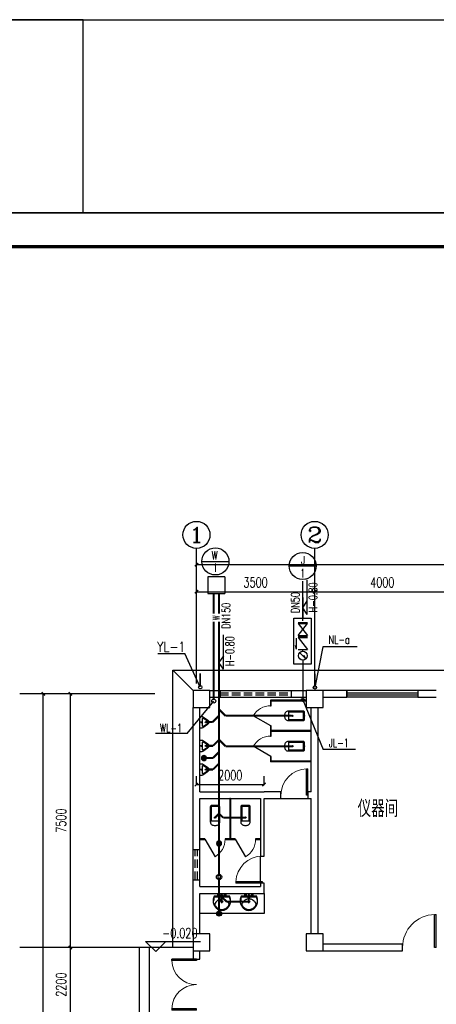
# Model space of a CAD drawing. Extents: x 687841 to 771941, y 252015 to 732780.
# Tile 57 of 99: x 706566 to 718899, y 548440 to 577558. Entities that reach past the tile are written whole.
import ezdxf
from ezdxf.enums import TextEntityAlignment as Align

# ---------------------------------------------------------------- set-up
doc = ezdxf.new("R2010")
doc.units = 0
doc.header["$LTSCALE"] = 1000
doc.header["$MEASUREMENT"] = 0
doc.linetypes.add('DASH', pattern=[0.35, 0.25, -0.1])
doc.layers.get('0').update_dxf_attribs({"linetype": 'CONTINUOUS'})
doc.layers.get('Defpoints').update_dxf_attribs({"linetype": 'CONTINUOUS'})
for name, color, linetype in [('AXIS', 3, 'CONTINUOUS'), ('AXIS_TEXT', 7, 'CONTINUOUS'), ('BZ', 40, 'CONTINUOUS'), ('COLUMN', 9, 'CONTINUOUS'), ('DIM_ELEV', 3, 'CONTINUOUS'), ('DIM_雨水', 3, 'CONTINUOUS'), ('G', 4, 'CONTINUOUS'), ('LATRINE', 6, 'CONTINUOUS'), ('LVTRY', 6, 'CONTINUOUS'), ('Mb-text', 7, 'CONTINUOUS'), ('PIPE-雨水', 4, 'TG_Y'), ('PUB_DIM', 3, 'CONTINUOUS'), ('PUB_TEXT', 7, 'CONTINUOUS'), ('PUB_TITLE', 4, 'CONTINUOUS'), ('WALL', 2, 'CONTINUOUS'), ('WINDOW', 4, 'CONTINUOUS'), ('WS', 6, 'CONTINUOUS'), ('建筑轮廓', 2, 'CONTINUOUS'), ('水管', 6, 'CONTINUOUS'), ('空调管', 8, 'CONTINUOUS')]:
    doc.layers.add(name, color=color, linetype=linetype)
doc.styles.add('_HZTXT', font='txt.shx', dxfattribs={"width": 0.8, "bigfont": 'HZTXT.shx'})
doc.styles.add('_TCH_AXIS', font='COMPLEX', dxfattribs={"bigfont": 'GBCBIG'})
doc.styles.add('_TCH_DIM', font='SIMPLEX', dxfattribs={"bigfont": 'GBCBIG'})
doc.styles.add('_TCH_DIM_T3', font='SIMPLEX', dxfattribs={"width": 0.705882, "bigfont": 'GBCBIG'})
doc.styles.add('_TWT_PIPEDN', font='SIMPLEX', dxfattribs={"width": 0.8, "height": 3.5, "bigfont": 'HZTXT'})
doc.styles.add('COMPLEX', font='COMPLEX')
doc.styles.add('H_HZTXT', font='syszb.shx', dxfattribs={"width": 0.85, "bigfont": 'hztxt.shx'})
doc.styles.add('ROMANS', font='romans', dxfattribs={"width": 0.7})
doc.styles.add('TG_LINETYPE', font='ROMAND', dxfattribs={"height": 2.5, "bigfont": 'HZTXT'})
doc.linetypes.add('TG_Y', pattern='A,2,-0.3,["Y",TG_LINETYPE,S=0.1,R=0,X=-0.23,Y=-0.15],0', length=2.3)
doc.dimstyles.new('_TCH_ARCH&&100', dxfattribs={"dimtxt": 297.5, "dimasz": 100, "dimexe": 250, "dimexo": 300, "dimgap": 126.25, "dimtad": 1, "dimdec": 0, "dimzin": 0, "dimdsep": 46, "dimtxsty": '_TCH_DIM_T3', "dimblk": 'ARCHTICK', "dimcen": 0.09, "dimclrt": 7, "dimazin": 2, "dimtfac": 1, "dimtdec": 0, "dimtix": 1, "dimtmove": 2, "dimatfit": 3, "dimldrblk": 'ARCHTICK', "dimfxl": 1, "dimtolj": 1, "dimtzin": 0, "dimarcsym": 0})

# ---------------------------------------------------------------- blocks, each defined once
blk = doc.blocks.new('D')
at = {"layer": '空调管'}
for p, q in [((1550605, -70989), (1550615, -71004)), ((1550705, -70989), (1550605, -70989)), ((1550615, -71204), (1550615, -71004)), ((1550695, -71004), (1550615, -71004)), ((1550705, -70989), (1550695, -71004)), ((1550695, -71204), (1550695, -71004)), ((1550605, -71219), (1550615, -71204)), ((1550705, -71219), (1550605, -71219)), ((1550695, -71204), (1550615, -71204)), ((1550705, -71219), (1550695, -71204))]:
    blk.add_line(p, q, dxfattribs=at)
blk = doc.blocks.new('SFHDGH')
at = {"layer": '建筑轮廓', "xscale": -1, "rotation": 180}
for p in [(-1512341, -64597), (-1517614, -81797), (-1504464, -81797)]:
    blk.add_blockref('D', p, dxfattribs=at)
at = {"layer": '建筑轮廓'}
for p, rotation in [((1589944, -64597), 179.9999999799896), ((93905, 1546922), 269.9999999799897)]:
    blk.add_blockref('D', p, dxfattribs=dict(at, rotation=rotation))
at = {"layer": 'Mb-text', "style": 'H_HZTXT', "width": 0.85}
for s, rotation, p in [('KD1', 360, (38125, 6104)), ('KD2', 0, (39132, 6104)), ('KD2', 0, (22978, -3857)), ('KD2', 0, (32962, -10371)), ('KD1', 0, (46112, -10371))]:
    blk.add_text(s, height=216, rotation=rotation, dxfattribs=at).set_placement(p)
blk = doc.blocks.new('_ArchTick')
at = {"color": 0, "linetype": 'ByBlock', "const_width": 0.4}
blk.add_lwpolyline([(-0.5, -0.5), (0.5, 0.5)], dxfattribs=at)
blk = doc.blocks.new('*D71')
at = {"layer": 'Defpoints', "color": 0}
for p in [(713799, 554940), (711799, 554622), (713799, 554622)]:
    blk.add_point(p, dxfattribs=at)
at = {"layer": 'PUB_DIM', "color": 0, "lineweight": -2}
for p, q in [((711799, 554922), (711799, 555190)), ((713799, 554922), (713799, 555190)), ((711799, 554940), (713799, 554940))]:
    blk.add_line(p, q, dxfattribs=at)
at = {"layer": 'PUB_DIM', "color": 0, "lineweight": -2, "xscale": 100, "yscale": 100, "zscale": 100, "rotation": 180}
blk.add_blockref('_ArchTick', (711799, 554940), dxfattribs=at)
at = {"layer": 'PUB_DIM', "color": 0, "lineweight": -2, "xscale": 100, "yscale": 100, "zscale": 100}
blk.add_blockref('_ArchTick', (713799, 554940), dxfattribs=at)
at = {"layer": 'PUB_DIM', "color": 7, "insert": (712799, 555215), "char_height": 297.5, "attachment_point": 5, "style": '_TCH_DIM_T3'}
blk.add_mtext('\\A1;2000', dxfattribs=at)
blk = doc.blocks.new('*D150')
at = {"layer": 'AXIS', "color": 0, "lineweight": -2}
for p, q in [((710266, 550122), (707816, 550122)), ((708066, 547922), (708066, 550122)), ((710266, 547922), (707816, 547922))]:
    blk.add_line(p, q, dxfattribs=at)
at = {"layer": 'Defpoints', "color": 0}
for p in [(708066, 550122), (710566, 550122), (710566, 547922)]:
    blk.add_point(p, dxfattribs=at)
at = {"layer": 'AXIS', "color": 0, "lineweight": -2, "xscale": 100, "yscale": 100, "zscale": 100}
for p, rotation in [((708066, 550122), 90), ((708066, 547922), 270)]:
    blk.add_blockref('_ArchTick', p, dxfattribs=dict(at, rotation=rotation))
at = {"layer": 'AXIS', "color": 7, "insert": (707791, 549022), "char_height": 297.5, "attachment_point": 5, "rotation": 90, "style": '_TCH_DIM_T3'}
blk.add_mtext('\\A1;2200', dxfattribs=at)
blk = doc.blocks.new('*D151')
at = {"layer": 'AXIS', "color": 0, "lineweight": -2}
for p, q in [((710266, 557622), (707816, 557622)), ((708066, 550122), (708066, 557622)), ((710266, 550122), (707816, 550122))]:
    blk.add_line(p, q, dxfattribs=at)
at = {"layer": 'Defpoints', "color": 0}
for p in [(708066, 557622), (710566, 557622), (710566, 550122)]:
    blk.add_point(p, dxfattribs=at)
at = {"layer": 'AXIS', "color": 0, "lineweight": -2, "xscale": 100, "yscale": 100, "zscale": 100}
for p, rotation in [((708066, 557622), 90), ((708066, 550122), 270)]:
    blk.add_blockref('_ArchTick', p, dxfattribs=dict(at, rotation=rotation))
at = {"layer": 'AXIS', "color": 7, "insert": (707791, 553872), "char_height": 297.5, "attachment_point": 5, "rotation": 90, "style": '_TCH_DIM_T3'}
blk.add_mtext('\\A1;7500', dxfattribs=at)
blk = doc.blocks.new('*D152')
at = {"layer": 'AXIS', "color": 0, "lineweight": -2}
for p, q in [((710266, 557622), (707016, 557622)), ((707266, 530422), (707266, 557622)), ((710266, 530422), (707016, 530422))]:
    blk.add_line(p, q, dxfattribs=at)
at = {"layer": 'Defpoints', "color": 0}
for p in [(707266, 557622), (710566, 557622), (710566, 530422)]:
    blk.add_point(p, dxfattribs=at)
at = {"layer": 'AXIS', "color": 0, "lineweight": -2, "xscale": 100, "yscale": 100, "zscale": 100}
for p, rotation in [((707266, 557622), 90), ((707266, 530422), 270)]:
    blk.add_blockref('_ArchTick', p, dxfattribs=dict(at, rotation=rotation))
at = {"layer": 'AXIS', "color": 7, "insert": (706991, 544022), "char_height": 297.5, "attachment_point": 5, "rotation": 90, "style": '_TCH_DIM_T3'}
blk.add_mtext('\\A1;27200', dxfattribs=at)
blk = doc.blocks.new('*D176')
at = {"layer": 'AXIS', "color": 0, "lineweight": -2}
for p, q in [((711799, 559752), (711799, 560893)), ((715299, 559752), (715299, 560893)), ((711799, 560643), (715299, 560643))]:
    blk.add_line(p, q, dxfattribs=at)
at = {"layer": 'Defpoints', "color": 0}
for p in [(715299, 560643), (711799, 559452), (715299, 559452)]:
    blk.add_point(p, dxfattribs=at)
at = {"layer": 'AXIS', "color": 0, "lineweight": -2, "xscale": 100, "yscale": 100, "zscale": 100, "rotation": 180}
blk.add_blockref('_ArchTick', (711799, 560643), dxfattribs=at)
at = {"layer": 'AXIS', "color": 0, "lineweight": -2, "xscale": 100, "yscale": 100, "zscale": 100}
blk.add_blockref('_ArchTick', (715299, 560643), dxfattribs=at)
at = {"layer": 'AXIS', "color": 7, "insert": (713549, 560918), "char_height": 297.5, "attachment_point": 5, "style": '_TCH_DIM_T3'}
blk.add_mtext('\\A1;3500', dxfattribs=at)
blk = doc.blocks.new('*D177')
at = {"layer": 'AXIS', "color": 0, "lineweight": -2}
for p, q in [((715299, 559752), (715299, 560893)), ((719299, 559752), (719299, 560893)), ((715299, 560643), (719299, 560643))]:
    blk.add_line(p, q, dxfattribs=at)
at = {"layer": 'Defpoints', "color": 0}
for p in [(719299, 560643), (715299, 559452), (719299, 559452)]:
    blk.add_point(p, dxfattribs=at)
at = {"layer": 'AXIS', "color": 0, "lineweight": -2, "xscale": 100, "yscale": 100, "zscale": 100, "rotation": 180}
blk.add_blockref('_ArchTick', (715299, 560643), dxfattribs=at)
at = {"layer": 'AXIS', "color": 0, "lineweight": -2, "xscale": 100, "yscale": 100, "zscale": 100}
blk.add_blockref('_ArchTick', (719299, 560643), dxfattribs=at)
at = {"layer": 'AXIS', "color": 7, "insert": (717299, 560918), "char_height": 297.5, "attachment_point": 5, "style": '_TCH_DIM_T3'}
blk.add_mtext('\\A1;4000', dxfattribs=at)
blk = doc.blocks.new('*D183')
at = {"layer": 'AXIS', "color": 0, "lineweight": -2}
for p, q in [((711799, 559752), (711799, 561693)), ((741799, 559752), (741799, 561693)), ((711799, 561443), (741799, 561443))]:
    blk.add_line(p, q, dxfattribs=at)
at = {"layer": 'Defpoints', "color": 0}
for p in [(741799, 561443), (711799, 559452), (741799, 559452)]:
    blk.add_point(p, dxfattribs=at)
at = {"layer": 'AXIS', "color": 0, "lineweight": -2, "xscale": 100, "yscale": 100, "zscale": 100, "rotation": 180}
blk.add_blockref('_ArchTick', (711799, 561443), dxfattribs=at)
at = {"layer": 'AXIS', "color": 0, "lineweight": -2, "xscale": 100, "yscale": 100, "zscale": 100}
blk.add_blockref('_ArchTick', (741799, 561443), dxfattribs=at)
at = {"layer": 'AXIS', "color": 7, "insert": (726799, 561718), "char_height": 297.5, "attachment_point": 5, "style": '_TCH_DIM_T3'}
blk.add_mtext('\\A1;30000', dxfattribs=at)
blk = doc.blocks.new('$DorLib2D$00000001')
for p, q in [((0.45, 0.975), (0.5, 0.975)), ((0.45, 0), (0.45, 0.975)), ((0.5, 0), (0.5, 0.975)), ((0.5, 0), (0.45, 0))]:
    blk.add_line(p, q)
at = {"lineweight": 13}
blk.add_arc((0.475, 0), 0.975, 91.4693, 180, dxfattribs=at)
blk = doc.blocks.new('$DorLib2D$00000002')
for p, q in [((-0.5, 0), (-0.5, 0.4875)), ((-0.475, 0.4875), (-0.5, 0.4875)), ((-0.475, 0), (-0.475, 0.4875)), ((0.475, 0), (0.475, 0.4875)), ((0.475, 0.4875), (0.5, 0.4875)), ((0.5, 0), (0.5, 0.4875)), ((-0.5, 0), (-0.475, 0)), ((0.5, 0), (0.475, 0))]:
    blk.add_line(p, q)
at = {"lineweight": 13}
for centre, start, end in [((-0.4875, 0), 0, 88.53072), ((0.4875, 0), 91.46928, 180)]:
    blk.add_arc(centre, 0.4875, start, end, dxfattribs=at)
blk = doc.blocks.new('_FZHK')
blk.add_lwpolyline([(-0.5, -0.5), (0.5, -0.5), (0.5, 0.5), (-0.5, 0.5)], close=True)
blk = doc.blocks.new('$TCHSYS$WIN2D')
for p, q in [((-0.5, 0.5), (0.5, 0.5)), ((-0.5, 0.5), (-0.5, -0.5)), ((0.5, 0.5), (0.5, -0.5)), ((0.5, 0.167), (-0.5, 0.167)), ((0.5, -0.167), (-0.5, -0.167)), ((-0.5, -0.5), (0.5, -0.5))]:
    blk.add_line(p, q)
blk = doc.blocks.new('_AXISO')
blk.add_circle((0, 0), 0.5)
at = {"layer": 'AXIS_TEXT', "style": 'COMPLEX', "width": 1.041667}
blk.add_attdef('A', text='', height=0.56, dxfattribs=at).set_placement((-0.25, -0.28), (0.25, -0.28), align=Align.FIT)
blk = doc.blocks.new('$lvtry$00000200')
at = {"color": 0}
for p, q in [((-110, -40, 0), (-110, -470, 0)), ((100, -30, 0), (-100, -30, 0)), ((110, -470, 0), (110, -40, 0))]:
    blk.add_line(p, q, dxfattribs=at)
at = {"color": 0, "elevation": 0}
blk.add_lwpolyline([(100, 0), (-100, 0, 0.414214), (-140, -40), (-140, -480, 0.414214), (-30, -590), (30, -590, 0.414214), (140, -480), (140, -40, 0.414214)], format="xyb", close=True, dxfattribs=at)
blk.add_lwpolyline([(140, -470), (-140, -470)], dxfattribs=at)
at = {"color": 0}
blk.add_circle((0, -359, 0), 20, dxfattribs=at)
for centre, start, end in [((-100, -40, 0), 90, 180), ((100, -40, 0), 0, 90)]:
    blk.add_arc(centre, 10, start, end, dxfattribs=at)
for p in [(0, 0), (0, -359, 0)]:
    blk.add_point(p, dxfattribs=at)
blk = doc.blocks.new('$TCHSYS$APDOOR2D')
blk.add_line((0.5, 0), (0, 0.866))
at = {"lineweight": 13}
blk.add_arc((0.5, 0), 1, 120, 180, dxfattribs=at)
blk = doc.blocks.new('$lvtry$00000219')
at = {"color": 0}
for p, q in [((-124, -91, 0), (-43, -216, 0)), ((-116, -76, 0), (116, -76, 0)), ((43, -216, 0), (124, -91, 0))]:
    blk.add_line(p, q, dxfattribs=at)
at = {"color": 0, "elevation": 0}
blk.add_lwpolyline([(69, -231, -0.57735), (-69, -231), (-162, -88, -0.145378), (-170, -61), (-170, 0), (170, 0), (170, -61, -0.145378), (162, -88)], format="xyb", close=True, dxfattribs=at)
at = {"color": 0}
for centre, radius in [((0, -177, 0), 20), ((0, -38, 0), 17.7)]:
    blk.add_circle(centre, radius, dxfattribs=at)
for centre, radius, start, end in [((-116, -86, 0), 10, 90, 213.0863), ((0, -191, 0), 50, 210, 330), ((116, -86, 0), 10, 326.9137, 90)]:
    blk.add_arc(centre, radius, start, end, dxfattribs=at)
for p in [(0, -38, 0), (0, -177, 0)]:
    blk.add_point(p, dxfattribs=at)
blk = doc.blocks.new('$lvtry$00000192')
for p, q in [((-108, -66, 0), (-109, 3, 0)), ((111, -66, 0), (110, 4, 0)), ((-256, -140, 0), (-264, -185, 0)), ((-264, -185, 0), (-264, -190, 0)), ((-256, -140, 0), (-246, -114, 0)), ((-236, -86, 0), (-246, -114, 0)), ((-234, -86, 0), (-26, -86, 0)), ((-143, -32, 0), (-74, -31, 0)), ((-42, -220, 0), (44, -219, 0)), ((-29, -62, 0), (-28, -68, 0)), ((-28, -68, 0), (-17, -160, 0)), ((-23, -21, 0), (-17, -160, 0)), ((-22, -40, 0), (1, -40, 0)), ((-17, -151, 0), (-1, -151, 0)), ((-17, -160, 0), (-1, -160, 0)), ((16, -151, 0), (-1, -151, 0)), ((15, -161, 0), (-1, -160, 0)), ((1, -263, 0), (0, -177, 0)), ((23, -40, 0), (1, -40, 0)), ((25, -22, 0), (15, -161, 0)), ((30, -62, 0), (15, -161, 0)), ((26, -86, 0), (244, -86, 0)), ((76, -31, 0), (145, -31, 0)), ((244, -86, 0), (272, -164, 0)), ((244, -86, 0), (264, -140, 0))]:
    blk.add_line(p, q)
at = {"elevation": 0}
blk.add_lwpolyline([(-29, -62), (-249, -62), (-276, -148, 0.044851), (-281, -206, 0.06689), (-276, -244, 0.023023), (-257, -305, 0.044853), (-243, -334, 0.043799), (-214, -374, 0.044001), (-179, -408, 0.042834), (-139, -435, 0.043018), (-94, -456, 0.042273), (-46, -468, 0.042347), (3, -472, 0.04234), (52, -468, 0.042268), (100, -456, 0.043003), (145, -436, 0.042821), (186, -409, 0.043985), (221, -375, 0.043782), (250, -335, 0.044843), (274, -286, 0.059205), (284, -246, 0.030672), (287, -189, 0.04375), (284, -150), (284, -150), (284, -148), (256, -62), (30, -62), (30, -59), (25, -22), (1, -21), (-23, -21), (-29, -58)], format="xyb", close=True, dxfattribs=at)
for centre, radius in [((-108, -32, 0), 23.8), ((-108, -32, 0), 14.2), ((1, -220, 0), 28.5), ((1, -220, 0), 19), ((110, -31, 0), 23.8), ((110, -31, 0), 14.2)]:
    blk.add_circle(centre, radius)
for centre, radius, start, end in [((-208, -295, 0), 22, 149.5466, 185.8883), ((7, -422, 0), 271, 137.4608, 149.5466), ((186, -586, 0), 514, 131.4907, 137.4608), ((-23, -350, 0), 199, 122.0285, 131.4907), ((-5, -378, 0), 232, 111.757, 122.0285), ((8, -413, 0), 269, 102.1867, 111.757), ((-38, -199, 0), 51, 92.3066, 102.1867), ((-31, -377, 0), 229, 87.3151, 92.3066), ((0, -10, 0), 6.83, 79.8328, 278.7823), ((2, -10, 0), 6.83, 259.8328, 98.7823), ((42, -362, 0), 216, 92.3066, 95.9177), ((35, -183, 0), 37.4, 84.4115, 92.3066), ((19, -341, 0), 196, 72.8891, 84.4115), ((-5, -420, 0), 279, 63.1741, 72.8891), ((42, -328, 0), 175, 53.2408, 63.1741), ((-199, -650, 0), 577, 47.667, 53.2408), ((6, -425, 0), 273, 33.1938, 47.667), ((211, -291, 0), 27.9, 352.9103, 33.1938), ((-197, -294, 0), 33.4, 185.8883, 200.4186), ((-121, -266, 0), 114, 200.4186, 208.9861), ((-48, -226, 0), 198, 208.9861, 220.7228), ((9, -177, 0), 272, 220.7228, 230.792), ((2, -185, 0), 262, 230.792, 240.6116), ((2, -186, 0), 261, 240.6116, 250.459), ((4, -179, 0), 268, 250.459, 260.1468), ((4, -180, 0), 267, 260.1468, 269.8461), ((4, -180, 0), 267, 269.8461, 279.544), ((4, -179, 0), 268, 279.544, 289.2308), ((6, -186, 0), 261, 289.2308, 299.0751), ((5, -185, 0), 262, 299.0751, 308.8916), ((6, -186, 0), 261, 308.8916, 318.9572), ((31, -208, 0), 228, 318.9572, 329.6928), ((131, -266, 0), 112, 329.6928, 339.2553), ((189, -288, 0), 49.9, 339.2553, 352.9103)]:
    blk.add_arc(centre, radius, start, end)
for p in [(1, -40, 0), (1, -220, 0)]:
    blk.add_point(p)
blk = doc.blocks.new('$lvtry$00000171')
for p, q in [((-74, 11), (-11, 74)), ((-70, -27), (27, 70)), ((-53, -53), (53, 53)), ((-27, -70), (70, 27)), ((11, -74), (74, -11))]:
    blk.add_line(p, q)
blk.add_circle((0, 0), 75)
blk.add_point((0, 0))
blk = doc.blocks.new('A$C245B68DB')
at = {"layer": 'WS'}
for p, q in [((41, -36), (-41, -36)), ((-41, -36), (-41, -115)), ((-41, -115), (41, -115)), ((41, -115), (41, -36))]:
    blk.add_line(p, q, dxfattribs=at)
blk.add_circle((0, -79), 79.1, dxfattribs=at)
blk = doc.blocks.new('wrtgtg')
at = {"layer": 'PUB_TITLE'}
blk.add_line((-75296, 53559), (8804, 53559), dxfattribs=at)
blk.add_lwpolyline([(-75296, -5841), (8804, -5841), (8804, 53559), (-75296, 53559)], close=True, dxfattribs=at)
at = {"layer": 'PUB_TITLE', "const_width": 100}
blk.add_lwpolyline([(-72796, -4841), (7804, -4841), (7804, 52559), (-72796, 52559)], close=True, dxfattribs=at)

msp = doc.modelspace()

# ---------------------------------------------------------------- linework, layer by layer
msp.add_lwpolyline([(687840.8, 571849.4), (708449, 571849.4), (708449, 577558), (687840.8, 577558)], close=True)
at = {"layer": 'AXIS'}
for p, q in [((711798.6, 557922.9), (711798.6, 561922.9)), ((715298.6, 557922.9), (715298.6, 561922.9)), ((710566, 557621.8), (706566, 557621.8)), ((710566, 550121.8), (706566, 550121.8))]:
    msp.add_line(p, q, dxfattribs=at)
at = {"layer": 'BZ'}
for p, q in [((711960.5, 561536.6), (712760.5, 561536.6)), ((714543.6, 561404.2), (715343.6, 561404.2)), ((715077.8, 559969.9), (715077.8, 560988.5)), ((714944.5, 560474.5), (714944.5, 559865.2)), ((714944.5, 560169.9), (715077.8, 560369.9)), ((715077.8, 559969.9), (714944.5, 560169.9)), ((714809.1, 559731.9), (715085.8, 559731.9)), ((714809.1, 559346.9), (715085.8, 559696.9)), ((714809.1, 559696.9), (715085.8, 559346.9)), ((714809.1, 559696.9), (715085.8, 559696.9)), ((712596.7, 558351.9), (712596.7, 559368.5)), ((714757.2, 558942), (714757.2, 559270.6)), ((714806.1, 559283.8), (715082.8, 559283.8)), ((714806.1, 559283.8), (715082.8, 558933.8)), ((714809.1, 559346.9), (715085.8, 559346.9)), ((714809.1, 559311.9), (715085.8, 559311.9)), ((714757.2, 558942), (714733.2, 559052.2)), ((714806.1, 558933.8), (715082.8, 558933.8)), ((714861.7, 558829.7), (715029.2, 558662.3)), ((712596.7, 558750.3), (712462.3, 558551.1)), ((712596.7, 558351.9), (712462.3, 558551.1)), ((714983.8, 558752.5), (714960.6, 558729.4)), ((715028.6, 558662.3), (714983.8, 558752.5)), ((711524.5, 556453.4), (712310.3, 557406.3)), ((714949.4, 557440.4), (715545.9, 555977.1)), ((711524.5, 556453.4), (710588.2, 556453.4)), ((716510.4, 555977.1), (715545.9, 555977.1))]:
    msp.add_line(p, q, dxfattribs=at)
for centre, radius in [((712360.5, 561536.6), 400), ((714943.6, 561404.2), 400), ((714947.2, 558749.6), 130.1), ((712310.3, 557406.3), 60), ((714949.4, 557440.4), 48)]:
    msp.add_circle(centre, radius, dxfattribs=at)
at = {"layer": 'DIM_ELEV'}
for p, q in [((710593.8, 549998.4), (710293.8, 550298.4)), ((710293.8, 550298.4), (711917.7, 550298.4)), ((710593.8, 549998.4), (710893.8, 550298.4))]:
    msp.add_line(p, q, dxfattribs=at)
at = {"layer": 'DIM_雨水', "color": 6}
for p in [(710651.4, 558817.4), (710651.4, 558817.4), (711910.1, 557818.8)]:
    msp.add_line(p, (711451.4, 558817.4), dxfattribs=at)
at = {"layer": 'G'}
for p, q in [((714676.4, 558497.7), (714676.4, 559857)), ((714676.4, 559857), (715192.5, 559857)), ((715192.5, 559857), (715192.5, 558497.7)), ((715192.5, 558497.7), (714676.4, 558497.7))]:
    msp.add_line(p, q, dxfattribs=at)
at = {"layer": 'G', "const_width": 40}
for points in [[(714944.5, 559779.1), (714944.5, 560956.4)], [(714944.5, 559283.8), (714944.5, 559346.9)], [(714944.5, 558879.7), (714944.5, 558933.8)], [(714949.4, 557488.4), (714949.4, 558619.5)]]:
    msp.add_lwpolyline(points, dxfattribs=at)
at = {"layer": 'LATRINE'}
for p, q in [((711698.6, 557721.8), (711098.6, 558321.8)), ((715048.6, 557434.3), (713986.1, 557434.3)), ((713986.1, 557434.3), (713986.1, 557271.8)), ((715048.6, 557409.3), (714011.1, 557409.3)), ((714011.1, 557271.8), (714011.1, 557409.3)), ((713986.1, 557271.8), (714011.1, 557271.8)), ((714011.1, 556671.8), (713986.1, 556671.8)), ((713986.1, 556671.8), (713986.1, 556521.8)), ((713986.1, 556521.8), (713986.1, 556371.8)), ((714011.1, 556534.3), (714011.1, 556671.8)), ((715198.6, 556534.3), (714011.1, 556534.3)), ((715198.6, 556509.3), (714011.1, 556509.3)), ((714011.1, 556371.8), (714011.1, 556509.3)), ((715198.6, 556509.3), (715198.6, 556534.3)), ((713986.1, 556371.8), (714011.1, 556371.8)), ((714011.1, 555771.8), (713986.1, 555771.8)), ((713986.1, 555771.8), (713986.1, 555609.3)), ((715198.6, 555609.3), (713986.1, 555609.3)), ((714011.1, 555634.3), (714011.1, 555771.8)), ((715198.6, 555634.3), (714011.1, 555634.3)), ((715198.6, 555609.3), (715198.6, 555634.3)), ((712786.1, 554521.8), (712786.1, 553334.3)), ((712811.1, 554521.8), (712786.1, 554521.8)), ((712811.1, 554521.8), (712811.1, 553334.3)), ((712048.6, 553334.3), (711898.6, 553334.3)), ((711898.6, 553334.3), (711898.6, 553309.3)), ((711898.6, 553309.3), (712048.6, 553309.3)), ((712048.6, 553309.3), (712048.6, 553334.3)), ((712786.1, 553334.3), (712648.6, 553334.3)), ((712648.6, 553334.3), (712648.6, 553309.3)), ((712648.6, 553309.3), (712798.6, 553309.3)), ((712798.6, 553309.3), (712948.6, 553309.3)), ((712948.6, 553334.3), (712811.1, 553334.3)), ((712948.6, 553309.3), (712948.6, 553334.3)), ((713698.6, 553334.3), (713548.6, 553334.3)), ((713548.6, 553334.3), (713548.6, 553309.3)), ((713548.6, 553309.3), (713698.6, 553309.3)), ((713698.6, 553309.3), (713698.6, 553334.3))]:
    msp.add_line(p, q, dxfattribs=at)
msp.add_lwpolyline([(711098.6, 550121.8), (711098.6, 558321.8), (742498.6, 558321.8), (742498.6, 550421.8)], dxfattribs=at)
at = {"layer": 'LVTRY'}
msp.add_lwpolyline([(711898.6, 551721.8), (713798.6, 551721.8), (713798.6, 551121.8), (711898.6, 551121.8)], close=True, dxfattribs=at)
at = {"layer": 'PIPE-雨水', "linetype": 'TG_Y', "const_width": 50}
for points in [[(711910.1, 557868.8), (711910.1, 558230.4)], [(715306.1, 557860), (715306.1, 558221.6)]]:
    msp.add_lwpolyline(points, dxfattribs=at)
at = {"layer": 'PUB_DIM'}
for points in [[(710398.6, 550121.8), (710098.6, 550121.8), (710098.6, 547921.8), (710398.6, 547921.8)], [(711698.6, 550121.8), (710398.6, 550121.8), (710398.6, 547921.8), (711698.6, 547921.8)]]:
    msp.add_lwpolyline(points, dxfattribs=at)
at = {"layer": 'WALL'}
for p, q in [((712198.6, 557721.8), (715048.6, 557721.8)), ((716248.6, 557721.8), (715548.6, 557721.8)), ((716248.6, 557521.8), (716248.6, 557721.8)), ((718898.6, 557721.8), (718348.6, 557721.8)), ((718348.6, 557721.8), (718348.6, 557521.8)), ((712198.6, 557521.8), (715048.6, 557521.8)), ((715548.6, 557521.8), (716248.6, 557521.8)), ((718348.6, 557521.8), (718898.6, 557521.8)), ((711698.6, 554621.8), (711698.6, 557221.8)), ((711898.6, 554721.8), (711898.6, 557221.8)), ((715198.6, 554721.8), (715198.6, 557221.8)), ((715398.6, 554621.8), (715398.6, 557221.8)), ((711898.6, 554721.8), (713798.6, 554721.8)), ((714298.6, 554721.8), (713798.6, 554721.8)), ((714298.6, 554521.8), (714298.6, 554721.8)), ((715198.6, 554721.8), (715098.6, 554721.8)), ((715098.6, 554721.8), (715098.6, 554521.8)), ((711698.6, 551821.8), (711698.6, 554621.8)), ((711898.6, 554521.8), (713698.6, 554521.8)), ((711898.6, 551921.8), (711898.6, 554521.8)), ((713698.6, 554521.8), (713698.6, 552821.8)), ((713798.6, 554521.8), (714298.6, 554521.8)), ((713798.6, 552821.8), (713798.6, 554521.8)), ((715098.6, 554521.8), (715198.6, 554521.8)), ((715198.6, 550521.8), (715198.6, 554521.8)), ((715398.6, 550521.8), (715398.6, 554621.8)), ((713698.6, 552821.8), (713798.6, 552821.8)), ((711698.6, 550521.8), (711698.6, 551821.8)), ((711898.6, 551921.8), (713698.6, 551921.8)), ((713798.6, 552021.8), (713698.6, 552021.8)), ((713698.6, 552021.8), (713698.6, 551921.8)), ((713798.6, 551721.8), (713798.6, 552021.8)), ((711898.6, 550521.8), (711898.6, 551721.8)), ((711898.6, 551721.8), (713798.6, 551721.8)), ((717898.6, 550221.8), (715548.6, 550221.8)), ((717898.6, 550021.8), (717898.6, 550221.8)), ((711698.6, 550021.8), (711698.6, 549771.8)), ((711698.6, 549771.8), (711898.6, 549771.8)), ((711898.6, 549771.8), (711898.6, 550021.8)), ((715548.6, 550021.8), (717898.6, 550021.8))]:
    msp.add_line(p, q, dxfattribs=at)
at = {"layer": 'WINDOW', "linetype": 'DASH'}
for p, q in [((712498.6, 557721.8, 900), (712498.6, 557521.8, 900)), ((712498.6, 557655.1, 900), (714598.6, 557655.1, 900)), ((714598.6, 557721.8, 900), (714598.6, 557521.8, 900)), ((712498.6, 557588.5, 900), (714598.6, 557588.5, 900)), ((711698.6, 553021.8, 900), (711898.6, 553021.8, 900)), ((711765.2, 552121.8, 900), (711765.2, 553021.8, 900)), ((711831.9, 552121.8, 900), (711831.9, 553021.8, 900)), ((711698.6, 552121.8, 900), (711898.6, 552121.8, 900))]:
    msp.add_line(p, q, dxfattribs=at)
at = {"layer": 'WINDOW'}
for p, q in [((714298.6, 554521.8), (715098.6, 554521.8)), ((713698.6, 552021.8), (713698.6, 552821.8))]:
    msp.add_line(p, q, dxfattribs=at)
at = {"layer": 'WS'}
for p, q in [((712136.8, 561085.3, -491), (712136.8, 560585.3, -491)), ((712636.8, 561085.3, -491), (712136.8, 561085.3, -491)), ((712636.8, 561085.3, -491), (712636.8, 560585.3, -491)), ((712136.8, 560585.3, -491), (712636.8, 560585.3, -491)), ((715540.1, 559008.1), (715306, 557810)), ((716551.2, 559008.1), (715540.1, 559008.1))]:
    msp.add_line(p, q, dxfattribs=at)
at = {"layer": 'WS', "const_width": 60}
for points in [[(712310.3, 559988.4), (712310.3, 560585.3)], [(712467.8, 559988.4), (712467.8, 560585.3)], [(712310.3, 557466.3), (712310.3, 559755.1)], [(712467.8, 553273.6), (712467.8, 559755.1)], [(712467.8, 557163.4), (712659.3, 556971.8)], [(712467.8, 556976), (712276.2, 556784.4)], [(712467.8, 556264.7), (712287.5, 556084.4)], [(712467.8, 556264.7), (712659.3, 556073.1)], [(712467.8, 555903.5), (712287.5, 555723.2)], [(712467.8, 555564.7), (712287.5, 555384.4)], [(712467.8, 552284.6), (712467.8, 553123.6)], [(712467.8, 551196.8), (712467.8, 552126.3)]]:
    msp.add_lwpolyline(points, dxfattribs=at)
at = {"layer": 'WS', "const_width": 60, "elevation": 0}
for points in [[(712276.2, 556784.4), (712095.2, 556784.4)], [(712659.3, 556971.8), (714620, 556971.8)], [(712287.5, 556084.4), (712095.2, 556084.4)], [(712659.3, 556073.1), (714620, 556073.1)], [(712287.5, 555723.2), (712095.2, 555723.2)], [(712287.5, 555384.4), (712095.2, 555384.4)], [(712467.8, 554082.4), (712362.7, 553977.3)], [(712467.8, 554082.4), (712591.9, 553958.2)], [(712591.9, 553958.2), (713229.2, 553958.2)], [(712467.8, 551695.9), (712687.2, 551476.4)], [(712467.8, 551558.4), (712530, 551496.2)], [(712687.2, 551476.4), (713324.6, 551476.4)]]:
    msp.add_lwpolyline(points, dxfattribs=at)
at = {"layer": 'WS'}
msp.add_circle((715306, 557810), 50, dxfattribs=at)
at = {"layer": '水管', "linetype": 'ByBlock', "lineweight": -3}
msp.add_circle((711910.1, 557818.8), 50, dxfattribs=at)

# ---------------------------------------------------------------- block references
for p in [(763136.5, 583399.2), (763136.5, 518290.6)]:
    msp.add_blockref('wrtgtg', p)
at = {"layer": 'AXIS'}
ref = msp.add_blockref('_AXISO', (711798.6, 562322.9), dxfattribs=dict(at, xscale=800, yscale=800, zscale=800))
ref.add_attrib('A', '1', dxfattribs={"layer": 'AXIS_TEXT', "height": 452.5, "style": '_TCH_AXIS', "width": 2.333333}).set_placement((711572.3, 562096.6), (712024.9, 562096.6), align=Align.FIT)
ref = msp.add_blockref('_AXISO', (715298.6, 562322.9), dxfattribs=dict(at, xscale=800, yscale=800, zscale=800))
ref.add_attrib('A', '2', dxfattribs={"layer": 'AXIS_TEXT', "height": 452.5, "style": '_TCH_AXIS', "width": 1.5}).set_placement((715072.3, 562096.6), (715524.9, 562096.6), align=Align.FIT)
at = {"layer": 'BZ'}
msp.add_blockref('A$C245B68DB', (712467.8, 552284.6), dxfattribs=at)
at = {"layer": 'COLUMN', "xscale": 500, "yscale": 500, "zscale": 500}
for p in [(711948.6, 557471.8), (715298.6, 557471.8), (711948.6, 550271.8), (715298.6, 550271.8)]:
    msp.add_blockref('_FZHK', p, dxfattribs=at)
at = {"layer": 'LATRINE', "xscale": 600, "zscale": 25}
for p, yscale, rotation in [((713998.6, 556971.8), -600, 270), ((713998.6, 556071.8), -600, 270), ((712348.6, 553321.8), 600, 180), ((713248.6, 553321.8), 600, 180)]:
    msp.add_blockref('$TCHSYS$APDOOR2D', p, dxfattribs=dict(at, yscale=yscale, rotation=rotation))
at = {"layer": 'LVTRY'}
for name, p, rotation in [('$lvtry$00000200', (714998.6, 556971.8), 270), ('$lvtry$00000219', (711898.6, 556780.8), 90), ('$lvtry$00000219', (711898.6, 556080.8), 90), ('$lvtry$00000200', (714998.6, 556071.8), 270), ('$lvtry$00000219', (711898.6, 555380.8), 90)]:
    msp.add_blockref(name, p, dxfattribs=dict(at, rotation=rotation))
at = {"layer": 'LVTRY', "yscale": -1, "rotation": 180.000000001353}
for p in [(712020.2, 555723.2, 0), (712467.8, 553198.6)]:
    msp.add_blockref('$lvtry$00000171', p, dxfattribs=at)
at = {"layer": 'LVTRY'}
for name, p in [('$lvtry$00000200', (712348.6, 554321.8)), ('$lvtry$00000200', (713248.6, 554321.8)), ('$lvtry$00000171', (712466, 551121.8))]:
    msp.add_blockref(name, p, dxfattribs=at)
at = {"layer": 'LVTRY', "xscale": 0.9107142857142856, "yscale": 1.023255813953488}
for p in [(712548.6, 551701.8), (713348.6, 551701.8)]:
    msp.add_blockref('$lvtry$00000192', p, dxfattribs=at)
at = {"layer": 'WALL'}
msp.add_blockref('SFHDGH', (688997.2, 551115.5), dxfattribs=at)
at = {"layer": 'WINDOW'}
for name, p, xscale, yscale, zscale in [('$TCHSYS$WIN2D', (717298.6, 557621.8), -2100, 200, -2100), ('$DorLib2D$00000001', (714698.6, 554621.8), 800, 800, 800), ('$DorLib2D$00000001', (718398.6, 550121.8), 1000, 1000, 1000)]:
    msp.add_blockref(name, p, dxfattribs=dict(at, xscale=xscale, yscale=yscale, zscale=zscale))
at = {"layer": 'WINDOW', "rotation": 90}
for name, p, xscale, yscale, zscale in [('$DorLib2D$00000001', (713748.6, 552421.8), -800, 800, -800), ('$DorLib2D$00000002', (711798.6, 549021.8), -1500, 1500, -1500)]:
    msp.add_blockref(name, p, dxfattribs=dict(at, xscale=xscale, yscale=yscale, zscale=zscale))

# ---------------------------------------------------------------- texts
at = {"layer": 'BZ', "style": 'ROMANS', "width": 0.7}
for s, p in [('W', (712248, 561590.6, 0)), ('J', (714894, 561441.8)), ('1', (712278.3, 561226.6, 0)), ('1', (714868.9, 561064.3)), ('WL-1', (710718.3, 556483.4, -1800)), ('JL-1', (715718.2, 556045.6, -1800))]:
    msp.add_text(s, height=250, dxfattribs=at).set_placement(p)
for s, height, p in [('H-0.80', 250, (715246.8, 560474)), ('DN50', 250, (714726, 560318.1)), ('DN150', 250, (712675, 559929.6, 1001.8)), ('W', 200, (712379.5, 559871.8, 1001.8)), ('H-0.80', 250, (712788.1, 558881.7))]:
    msp.add_text(s, height=height, rotation=90, dxfattribs=at).set_placement(p, align=Align.MIDDLE)
at = {"layer": 'DIM_雨水', "color": 6, "style": '_TWT_PIPEDN', "width": 0.8}
msp.add_text('YL-1', height=300, dxfattribs=at).set_placement((710636.7, 558862.7))
at = {"layer": 'PUB_TEXT'}
for s, height, style, width, p in [('仪器间', 500, '_HZTXT', 0.8, (716569.8, 553976.8)), ('-0.020', 297.5, '_TCH_DIM', 0.705882, (710787.7, 550398.5))]:
    msp.add_text(s, height=height, dxfattribs=dict(at, style=style, width=width)).set_placement(p)
at = {"layer": 'WS', "style": 'ROMANS', "width": 0.7}
msp.add_text('NL-a', height=250, dxfattribs=at).set_placement((715707.3, 559098.7, -1800))

# ---------------------------------------------------------------- dimensions: what is measured, and where the dimension line sits
at = {"layer": 'AXIS'}
for p1, p2, distance, picture, middle in [((711798.6, 559452.2), (741798.6, 559452.2), 1990.6, '*D183', (726798.6, 561717.8)), ((711798.6, 559452.2), (715298.6, 559452.2), 1190.6, '*D176', (713548.6, 560917.8)), ((715298.6, 559452.2), (719298.6, 559452.2), 1190.6, '*D177', (717298.6, 560917.8)), ((710566, 530421.8), (710566, 557621.8), 3300, '*D152', (706991, 544021.8)), ((710566, 550121.8), (710566, 557621.8), 2500, '*D151', (707791, 553871.8)), ((710566, 547921.8), (710566, 550121.8), 2500, '*D150', (707791, 549021.8))]:
    dim = msp.add_aligned_dim(p1=p1, p2=p2, distance=distance, dimstyle='_TCH_ARCH&&100', dxfattribs=at)
    dim.commit()
    dim.dimension.update_dxf_attribs({"geometry": picture, "text_midpoint": middle})
at = {"layer": 'PUB_DIM'}
dim = msp.add_aligned_dim(p1=(711798.6, 554621.8), p2=(713798.6, 554621.8), distance=318.5, dimstyle='_TCH_ARCH&&100', dxfattribs=at)
dim.commit()
dim.dimension.update_dxf_attribs({"geometry": '*D71', "text_midpoint": (712798.6, 555215.3)})

doc.saveas('drawing.dxf')
